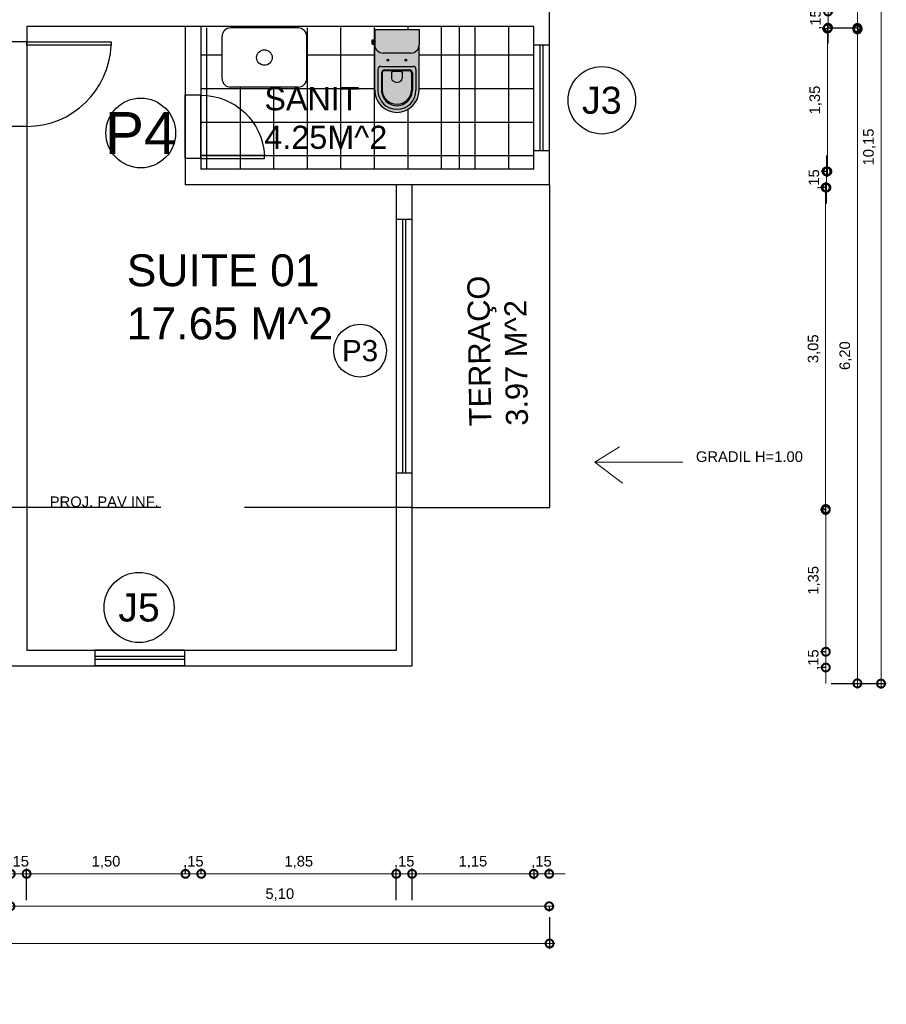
# Model space of a CAD drawing. Header units: metres. Extents: x 57.9 to 132.7, y 5.7 to 46.9.
# Tile 9 of 10: x 102.4 to 110.6, y 16.7 to 26.1. Entities that reach past the tile are written whole.
import ezdxf
from ezdxf.enums import TextEntityAlignment as Align

# ---------------------------------------------------------------- set-up
doc = ezdxf.new("R2010")
doc.units = ezdxf.units.M
doc.header["$LTSCALE"] = 0.25
doc.linetypes.add('HIDDEN', pattern=[9.525, 6.35, -3.175])
doc.layers.add('ARQ_0', color=7, linetype='Continuous', true_color=0xff7400, plot=False)
doc.layers.add('SIMB_0', color=7, linetype='Continuous', true_color=0xfcc187, plot=False)
for name, color, linetype in [('ARQ_ALV CT', 5, 'Continuous'), ('ARQ_DIV', 3, 'Continuous'), ('ARQ_MOB 01', 1, 'Continuous'), ('ARQ_PISO', 1, 'Continuous'), ('ARQ_PROJ INF 00', 190, 'HIDDEN'), ('ARQ_SAN 01', 1, 'Continuous'), ('ARQ_SAN 02', 2, 'Continuous'), ('ARQ_TXT 01', 1, 'Continuous'), ('ARQ_VIDRO CT', 91, 'Continuous'), ('ARQ_VISTA 025', 30, 'Continuous'), ('SIMB_02', 2, 'Continuous'), ('SIMB_PREENCHIMENTO', 253, 'Continuous'), ('SIMB_TXT', 1, 'Continuous')]:
    doc.layers.add(name, color=color, linetype=linetype)
doc.layers.add('ARQ_CINZA 04', color=253, linetype='Continuous', lineweight=9)
doc.layers.add('ARQ_CINZA 06', color=255, linetype='Continuous', lineweight=9)
doc.layers.add('ARQ_COTA_AZUL', color=5, linetype='Continuous', lineweight=20, true_color=0x0000ff)
doc.styles.add('Annot_2.0mm', font='arial.ttf', dxfattribs={"height": 2})
doc.styles.add('cota', font='arial.ttf')
doc.styles.add('SIMB', font='arial.ttf')
doc.dimstyles.new('Info 01 - annot', dxfattribs={"dimtxt": 2, "dimasz": 3, "dimexe": 1, "dimexo": 1, "dimgap": 1, "dimtad": 1, "dimzin": 4, "dimtxsty": 'cota', "dimblk": 'DOTSMALL', "dimcen": 2, "dimdle": 1, "dimclrd": 256, "dimclre": 256, "dimclrt": 1, "dimazin": 2, "dimtfac": 0.09, "dimtix": 1, "dimtmove": 2, "dimatfit": 2, "dimfxl": 5, "dimfxlon": 1, "dimtolj": 1, "dimtzin": 4, "dimlwd": -1, "dimarcsym": 1})

# ---------------------------------------------------------------- blocks, each defined once
blk = doc.blocks.new('VASO_BELL')
at = {"true_color": 0xffffff}
h = blk.add_hatch(color=7, dxfattribs=at)
h.dxf.hatch_style = 1
edge = h.paths.add_edge_path()
edge.add_line((0, 0), (0.37, 0))
edge.add_line((0.37, 0), (0.37, -0.126))
edge.add_line((0.37, -0.126), (0.37, -0.505))
edge.add_arc((0.185, -0.505), 0.185, 180, 360, ccw=False)
edge.add_line((0, -0.505), (0, -0.126))
edge.add_line((0, -0.126), (0, 0))
h = blk.add_hatch(color=7, dxfattribs=at)
h.dxf.hatch_style = 1
h.paths.add_polyline_path([(-0.0067, -0.0855), (-0.0217, -0.0855), (-0.0217, -0.1205), (-0.0067, -0.1205)])
h = blk.add_hatch(color=7, dxfattribs=at)
h.dxf.hatch_style = 1
h.paths.add_polyline_path([(0, -0.089), (-0.0067, -0.089), (-0.0067, -0.1171), (0, -0.1171)])
at = {"layer": 'ARQ_SAN 01'}
for p, q in [((0.0565, -0.3611), (0.0565, -0.505)), ((0.0625, -0.3611), (0.0625, -0.505)), ((0.0815, -0.3361), (0.2885, -0.3361)), ((0.0815, -0.3421), (0.2885, -0.3421)), ((0.141, -0.3532), (0.141, -0.4061)), ((0.229, -0.3532), (0.229, -0.4061)), ((0.3075, -0.3611), (0.3075, -0.505)), ((0.3135, -0.3611), (0.3135, -0.505))]:
    blk.add_line(p, q, dxfattribs=at)
for centre in [(0.11, -0.255), (0.26, -0.255)]:
    blk.add_circle(centre, 0.0075, dxfattribs=at)
for centre, radius, start, end in [((0.0815, -0.3611), 0.025, 90, 180), ((0.0815, -0.3611), 0.019, 90, 180), ((0.1911, -0.5922), 0.2442, 91.42642, 101.83306), ((0.168, -0.4061), 0.027, 180, 229.16778), ((0.1789, -0.5922), 0.2442, 78.16694, 88.57358), ((0.202, -0.4061), 0.027, 310.83222, 0), ((0.2885, -0.3611), 0.025, 0, 90), ((0.2885, -0.3611), 0.019, 0, 90), ((0.185, -0.3864), 0.053, 229.16778, 310.83222), ((0.185, -0.5055), 0.1285, 179.77728, 0.22272), ((0.185, -0.4994), 0.1226, 182.60055, 357.39945)]:
    blk.add_arc(centre, radius, start, end, dxfattribs=at)
at = {"layer": 'ARQ_SAN 02'}
for p, q in [((0, 0), (0, -0.126)), ((0, 0), (0.37, 0)), ((0.37, 0), (0.37, -0.126)), ((-0.0217, -0.0855), (-0.0065, -0.0855)), ((-0.0217, -0.1205), (-0.0217, -0.0855)), ((-0.0217, -0.1205), (-0.0067, -0.1205)), ((-0.0067, -0.1205), (-0.0067, -0.0855)), ((0, -0.089), (-0.0067, -0.089)), ((0, -0.1171), (-0.0067, -0.1171)), ((0, -0.505), (0, -0.126)), ((0.37, -0.505), (0.37, -0.126)), ((0.301, -0.195), (0.069, -0.195)), ((0.051, -0.3061), (0.319, -0.3061)), ((0.026, -0.3311), (0.026, -0.505)), ((0.344, -0.3311), (0.344, -0.505))]:
    blk.add_line(p, q, dxfattribs=at)
for centre, radius, start, end in [((0.069, -0.126), 0.069, 180, 270), ((0.301, -0.126), 0.069, 270, 0), ((0.051, -0.3311), 0.025, 90, 180), ((0.319, -0.3311), 0.025, 0, 90), ((0.185, -0.505), 0.185, 180, 0), ((0.185, -0.505), 0.159, 180, 0)]:
    blk.add_arc(centre, radius, start, end, dxfattribs=at)
blk = doc.blocks.new('PIA')
at = {"layer": 'ARQ_MOB 01'}
for p, q in [((-0.05, 0.25), (-0.3, 0.25)), ((-0.35, 0.2), (-0.35, -0.2)), ((0, 0.2), (0, -0.2)), ((-0.05, -0.25), (-0.3, -0.25))]:
    blk.add_line(p, q, dxfattribs=at)
blk.add_circle((-0.175, 0), 0.0461, dxfattribs=at)
for centre, start, end in [((-0.3, 0.2), 90, 180), ((-0.05, 0.2), 0, 90), ((-0.3, -0.2), 180, 270), ((-0.05, -0.2), 270, 0)]:
    blk.add_arc(centre, 0.05, start, end, dxfattribs=at)
blk = doc.blocks.new('p2')
at = {"layer": 'ARQ_ALV CT'}
for p, q in [((0, 0.8), (0.15, 0.8)), ((0, 0), (0.15, 0))]:
    blk.add_line(p, q, dxfattribs=at)
at = {"layer": 'ARQ_PISO'}
for p, q in [((0, 0), (0, 0.8)), ((0.15, 0), (0.15, 0.8))]:
    blk.add_line(p, q, dxfattribs=at)
blk.add_arc((0, -0.0006), 0.8006, 90, 177.81062, dxfattribs=at)
at = {"layer": 'ARQ_VISTA 025'}
blk.add_lwpolyline([(0, 0), (-0.8, 0), (-0.8, 0.03), (0, 0.03)], close=True, dxfattribs=at)
blk = doc.blocks.new('p2 invertida')
at = {"layer": 'ARQ_PISO', "xscale": -1}
blk.add_blockref('p2', (6.8006, 0.4387), dxfattribs=at)
blk = doc.blocks.new('porta 4')
at = {"layer": 'ARQ_ALV CT'}
for p, q in [((0, 0), (0, 0.6)), ((0, 0.6), (0.15, 0.6)), ((0, 0), (0.15, 0))]:
    blk.add_line(p, q, dxfattribs=at)
at = {"layer": 'ARQ_PISO'}
for p, q in [((0, 0), (0, 0.6)), ((0.15, 0), (0.15, 0.6))]:
    blk.add_line(p, q, dxfattribs=at)
blk.add_lwpolyline([(0, 0), (-0.6, 0), (-0.6, 0.03), (0, 0.03)], close=True, dxfattribs=at)
blk.add_arc((0, -0.0008), 0.6008, 90, 177.0624, dxfattribs=at)
blk = doc.blocks.new('COD_ESQ')
at = {"layer": 'SIMB_02'}
blk.add_circle((0, 0), 2.5, dxfattribs=at)
at = {"layer": 'SIMB_TXT', "style": 'SIMB'}
blk.add_attdef('CDESQ', text='', height=2, dxfattribs=at).set_placement((0, 0), align=Align.MIDDLE_CENTER)
blk = doc.blocks.new('*U17')
at = {"layer": 'SIMB_02'}
blk.add_circle((0, 0), 1.666, dxfattribs=at)
at = {"layer": 'SIMB_TXT', "style": 'SIMB'}
blk.add_attdef('CDESQ', text='', height=2, dxfattribs=at).set_placement((0, 0), align=Align.MIDDLE_CENTER)
blk = doc.blocks.new('_DotSmall')
at = {"color": 0, "linetype": 'ByBlock', "const_width": 0.5}
blk.add_lwpolyline([(-0.0625, 0, 1), (0.0625, 0, 1)], format="xyb", close=True, dxfattribs=at)
blk = doc.blocks.new('*D98')
at = {"layer": 'ARQ_COTA_AZUL', "linetype": 'Continuous', "transparency": 16777216}
for p, q in [((110.0203, 26.1285), (110.0203, 26.2785)), ((110.0203, 26.1285), (110.0203, 25.9751)), ((110.0203, 25.9751), (110.0203, 25.8251))]:
    blk.add_line(p, q, dxfattribs=at)
at = {"layer": 'ARQ_COTA_AZUL', "linetype": 'Continuous', "lineweight": -2, "transparency": 16777216}
for p, q in [((110.0203, 26.1285), (110.0703, 26.1285)), ((110.0203, 25.9751), (110.0703, 25.9751))]:
    blk.add_line(p, q, dxfattribs=at)
at = {"layer": 'ARQ_COTA_AZUL', "linetype": 'Continuous', "transparency": 16777216, "xscale": 0.15, "yscale": 0.15, "zscale": 0.15}
for p, rotation in [((110.0203, 26.1285), 270), ((110.0203, 25.9751), 90)]:
    blk.add_blockref('_DotSmall', p, dxfattribs=dict(at, rotation=rotation))
at = {"layer": 'ARQ_COTA_AZUL', "color": 1, "linetype": 'Continuous', "transparency": 16777216, "insert": (109.9102, 26.0518), "char_height": 0.1, "attachment_point": 5, "rotation": 90, "style": 'cota'}
blk.add_mtext('\\A1;,15', dxfattribs=at)
blk = doc.blocks.new('*D99')
at = {"layer": 'ARQ_COTA_AZUL', "linetype": 'Continuous', "transparency": 16777216}
blk.add_line((110.0138, 26.0157), (110.0138, 24.5657), dxfattribs=at)
at = {"layer": 'ARQ_COTA_AZUL', "linetype": 'Continuous', "lineweight": -2, "transparency": 16777216}
for p, q in [((110.0138, 25.9657), (109.9638, 25.9657)), ((110.0138, 24.6157), (109.9638, 24.6157))]:
    blk.add_line(p, q, dxfattribs=at)
at = {"layer": 'ARQ_COTA_AZUL', "linetype": 'Continuous', "transparency": 16777216, "xscale": 0.15, "yscale": 0.15, "zscale": 0.15}
for p, rotation in [((110.0138, 25.9657), 90), ((110.0138, 24.6157), 270)]:
    blk.add_blockref('_DotSmall', p, dxfattribs=dict(at, rotation=rotation))
at = {"layer": 'ARQ_COTA_AZUL', "color": 1, "linetype": 'Continuous', "transparency": 16777216, "insert": (109.9037, 25.2907), "char_height": 0.1, "attachment_point": 5, "rotation": 90, "style": 'cota'}
blk.add_mtext('\\A1;1,35', dxfattribs=at)
blk = doc.blocks.new('*D100')
at = {"layer": 'ARQ_COTA_AZUL', "linetype": 'Continuous', "transparency": 16777216}
for p, q in [((110.0054, 24.6157), (110.0054, 24.7657)), ((110.0054, 24.6157), (110.0054, 24.4631)), ((110.0054, 24.4631), (110.0054, 24.3131))]:
    blk.add_line(p, q, dxfattribs=at)
at = {"layer": 'ARQ_COTA_AZUL', "linetype": 'Continuous', "lineweight": -2, "transparency": 16777216}
for p, q in [((110.0054, 24.6157), (109.9554, 24.6157)), ((110.0054, 24.4631), (109.9554, 24.4631))]:
    blk.add_line(p, q, dxfattribs=at)
at = {"layer": 'ARQ_COTA_AZUL', "linetype": 'Continuous', "transparency": 16777216, "xscale": 0.15, "yscale": 0.15, "zscale": 0.15}
for p, rotation in [((110.0054, 24.6157), 270), ((110.0054, 24.4631), 90)]:
    blk.add_blockref('_DotSmall', p, dxfattribs=dict(at, rotation=rotation))
at = {"layer": 'ARQ_COTA_AZUL', "color": 1, "linetype": 'Continuous', "transparency": 16777216, "insert": (109.8953, 24.5394), "char_height": 0.1, "attachment_point": 5, "rotation": 90, "style": 'cota'}
blk.add_mtext('\\A1;,15', dxfattribs=at)
blk = doc.blocks.new('*D101')
at = {"layer": 'ARQ_COTA_AZUL', "linetype": 'Continuous', "transparency": 16777216}
blk.add_line((109.9977, 24.5131), (109.9977, 21.3631), dxfattribs=at)
at = {"layer": 'ARQ_COTA_AZUL', "linetype": 'Continuous', "lineweight": -2, "transparency": 16777216}
for p, q in [((109.9977, 24.4631), (109.9477, 24.4631)), ((109.9977, 21.4131), (109.9477, 21.4131))]:
    blk.add_line(p, q, dxfattribs=at)
at = {"layer": 'ARQ_COTA_AZUL', "linetype": 'Continuous', "transparency": 16777216, "xscale": 0.15, "yscale": 0.15, "zscale": 0.15}
for p, rotation in [((109.9977, 24.4631), 90), ((109.9977, 21.4131), 270)]:
    blk.add_blockref('_DotSmall', p, dxfattribs=dict(at, rotation=rotation))
at = {"layer": 'ARQ_COTA_AZUL', "color": 1, "linetype": 'Continuous', "transparency": 16777216, "insert": (109.8876, 22.9381), "char_height": 0.1, "attachment_point": 5, "rotation": 90, "style": 'cota'}
blk.add_mtext('\\A1;3,05', dxfattribs=at)
blk = doc.blocks.new('*D102')
at = {"layer": 'ARQ_COTA_AZUL', "linetype": 'Continuous', "lineweight": -2, "transparency": 16777216}
for p, q in [((109.9992, 21.4225), (109.9492, 21.4225)), ((109.9992, 20.0725), (109.9492, 20.0725))]:
    blk.add_line(p, q, dxfattribs=at)
at = {"layer": 'ARQ_COTA_AZUL', "linetype": 'Continuous', "transparency": 16777216}
blk.add_line((109.9992, 21.4725), (109.9992, 20.0225), dxfattribs=at)
at = {"layer": 'ARQ_COTA_AZUL', "linetype": 'Continuous', "transparency": 16777216, "xscale": 0.15, "yscale": 0.15, "zscale": 0.15}
for p, rotation in [((109.9992, 21.4225), 90), ((109.9992, 20.0725), 270)]:
    blk.add_blockref('_DotSmall', p, dxfattribs=dict(at, rotation=rotation))
at = {"layer": 'ARQ_COTA_AZUL', "color": 1, "linetype": 'Continuous', "transparency": 16777216, "insert": (109.8891, 20.7475), "char_height": 0.1, "attachment_point": 5, "rotation": 90, "style": 'cota'}
blk.add_mtext('\\A1;1,35', dxfattribs=at)
blk = doc.blocks.new('*D103')
at = {"layer": 'ARQ_COTA_AZUL', "linetype": 'Continuous', "transparency": 16777216}
for p, q in [((109.9992, 20.0725), (109.9992, 20.2225)), ((109.9992, 20.0725), (109.9992, 19.9232)), ((109.9992, 19.9232), (109.9992, 19.7732))]:
    blk.add_line(p, q, dxfattribs=at)
at = {"layer": 'ARQ_COTA_AZUL', "linetype": 'Continuous', "lineweight": -2, "transparency": 16777216}
for p, q in [((109.9992, 20.0725), (109.9492, 20.0725)), ((109.9992, 19.9232), (109.9492, 19.9232))]:
    blk.add_line(p, q, dxfattribs=at)
at = {"layer": 'ARQ_COTA_AZUL', "linetype": 'Continuous', "transparency": 16777216, "xscale": 0.15, "yscale": 0.15, "zscale": 0.15}
for p, rotation in [((109.9992, 20.0725), 270), ((109.9992, 19.9232), 90)]:
    blk.add_blockref('_DotSmall', p, dxfattribs=dict(at, rotation=rotation))
at = {"layer": 'ARQ_COTA_AZUL', "color": 1, "linetype": 'Continuous', "transparency": 16777216, "insert": (109.8891, 19.9979), "char_height": 0.1, "attachment_point": 5, "rotation": 90, "style": 'cota'}
blk.add_mtext('\\A1;,15', dxfattribs=at)
blk = doc.blocks.new('*D105')
at = {"layer": 'ARQ_COTA_AZUL', "linetype": 'Continuous', "transparency": 16777216}
blk.add_line((110.2978, 19.7232), (110.2978, 26.0232), dxfattribs=at)
at = {"layer": 'ARQ_COTA_AZUL', "linetype": 'Continuous', "lineweight": -2, "transparency": 16777216}
for p, q in [((110.0492, 25.9732), (110.3478, 25.9732)), ((110.0492, 19.7732), (110.3478, 19.7732))]:
    blk.add_line(p, q, dxfattribs=at)
at = {"layer": 'ARQ_COTA_AZUL', "linetype": 'Continuous', "transparency": 16777216, "xscale": 0.15, "yscale": 0.15, "zscale": 0.15}
for p, rotation in [((110.2978, 25.9732), 90), ((110.2978, 19.7732), 270)]:
    blk.add_blockref('_DotSmall', p, dxfattribs=dict(at, rotation=rotation))
at = {"layer": 'ARQ_COTA_AZUL', "color": 1, "linetype": 'Continuous', "transparency": 16777216, "insert": (110.1877, 22.8732), "char_height": 0.1, "attachment_point": 5, "rotation": 90, "style": 'cota'}
blk.add_mtext('\\A1;6,20', dxfattribs=at)
blk = doc.blocks.new('*D106')
at = {"layer": 'ARQ_COTA_AZUL', "linetype": 'Continuous', "transparency": 16777216}
blk.add_line((110.2979, 25.9088), (110.2979, 29.9588), dxfattribs=at)
at = {"layer": 'ARQ_COTA_AZUL', "linetype": 'Continuous', "lineweight": -2, "transparency": 16777216}
for p, q in [((110.2979, 29.9088), (110.3479, 29.9088)), ((110.2979, 25.9588), (110.3479, 25.9588))]:
    blk.add_line(p, q, dxfattribs=at)
at = {"layer": 'ARQ_COTA_AZUL', "linetype": 'Continuous', "transparency": 16777216, "xscale": 0.15, "yscale": 0.15, "zscale": 0.15}
for p, rotation in [((110.2979, 29.9088), 90), ((110.2979, 25.9588), 270)]:
    blk.add_blockref('_DotSmall', p, dxfattribs=dict(at, rotation=rotation))
at = {"layer": 'ARQ_COTA_AZUL', "color": 1, "linetype": 'Continuous', "transparency": 16777216, "insert": (110.1878, 27.9338), "char_height": 0.1, "attachment_point": 5, "rotation": 90, "style": 'cota'}
blk.add_mtext('\\A1;3,95', dxfattribs=at)
blk = doc.blocks.new('*D107')
at = {"layer": 'ARQ_COTA_AZUL', "linetype": 'Continuous', "lineweight": -2, "transparency": 16777216}
for p, q in [((110.3478, 29.9212), (110.572, 29.9212)), ((110.3478, 19.7712), (110.572, 19.7712))]:
    blk.add_line(p, q, dxfattribs=at)
at = {"layer": 'ARQ_COTA_AZUL', "linetype": 'Continuous', "transparency": 16777216}
blk.add_line((110.522, 19.7212), (110.522, 29.9712), dxfattribs=at)
at = {"layer": 'ARQ_COTA_AZUL', "linetype": 'Continuous', "transparency": 16777216, "xscale": 0.15, "yscale": 0.15, "zscale": 0.15}
for p, rotation in [((110.522, 29.9212), 90), ((110.522, 19.7712), 270)]:
    blk.add_blockref('_DotSmall', p, dxfattribs=dict(at, rotation=rotation))
at = {"layer": 'ARQ_COTA_AZUL', "color": 1, "linetype": 'Continuous', "transparency": 16777216, "insert": (110.4119, 24.8462), "char_height": 0.1, "attachment_point": 5, "rotation": 90, "style": 'cota'}
blk.add_mtext('\\A1;10,15', dxfattribs=at)
blk = doc.blocks.new('*D113')
at = {"layer": 'ARQ_COTA_AZUL', "linetype": 'Continuous', "lineweight": -2, "transparency": 16777216}
for p, q in [((102.2841, 17.9715), (102.2841, 18.0215)), ((102.4336, 17.7215), (102.4336, 18.0215))]:
    blk.add_line(p, q, dxfattribs=at)
at = {"layer": 'ARQ_COTA_AZUL', "linetype": 'Continuous', "transparency": 16777216}
for p, q in [((102.2841, 17.9715), (102.1341, 17.9715)), ((102.2841, 17.9715), (102.4336, 17.9715)), ((102.4336, 17.9715), (102.5836, 17.9715))]:
    blk.add_line(p, q, dxfattribs=at)
at = {"layer": 'ARQ_COTA_AZUL', "linetype": 'Continuous', "transparency": 16777216, "xscale": 0.15, "yscale": 0.15, "zscale": 0.15}
blk.add_blockref('_DotSmall', (102.2841, 17.9715), dxfattribs=at)
at = {"layer": 'ARQ_COTA_AZUL', "linetype": 'Continuous', "transparency": 16777216, "xscale": 0.15, "yscale": 0.15, "zscale": 0.15, "rotation": 180}
blk.add_blockref('_DotSmall', (102.4336, 17.9715), dxfattribs=at)
at = {"layer": 'ARQ_COTA_AZUL', "color": 1, "linetype": 'Continuous', "transparency": 16777216, "insert": (102.3589, 18.0816), "char_height": 0.1, "attachment_point": 5, "style": 'cota'}
blk.add_mtext('\\A1;,15', dxfattribs=at)
blk = doc.blocks.new('*D114')
at = {"layer": 'ARQ_COTA_AZUL', "linetype": 'Continuous', "lineweight": -2, "transparency": 16777216}
for p, q in [((102.4336, 17.7215), (102.4336, 18.0215)), ((103.9375, 17.9715), (103.9375, 18.0215))]:
    blk.add_line(p, q, dxfattribs=at)
at = {"layer": 'ARQ_COTA_AZUL', "linetype": 'Continuous', "transparency": 16777216}
blk.add_line((102.3836, 17.9715), (103.9875, 17.9715), dxfattribs=at)
at = {"layer": 'ARQ_COTA_AZUL', "linetype": 'Continuous', "transparency": 16777216, "xscale": 0.15, "yscale": 0.15, "zscale": 0.15, "rotation": 180}
blk.add_blockref('_DotSmall', (102.4336, 17.9715), dxfattribs=at)
at = {"layer": 'ARQ_COTA_AZUL', "linetype": 'Continuous', "transparency": 16777216, "xscale": 0.15, "yscale": 0.15, "zscale": 0.15}
blk.add_blockref('_DotSmall', (103.9375, 17.9715), dxfattribs=at)
at = {"layer": 'ARQ_COTA_AZUL', "color": 1, "linetype": 'Continuous', "transparency": 16777216, "insert": (103.1856, 18.0816), "char_height": 0.1, "attachment_point": 5, "style": 'cota'}
blk.add_mtext('\\A1;1,50', dxfattribs=at)
blk = doc.blocks.new('*D115')
at = {"layer": 'ARQ_COTA_AZUL', "linetype": 'Continuous', "lineweight": -2, "transparency": 16777216}
for p, q in [((103.9375, 17.9715), (103.9375, 18.0215)), ((104.0869, 17.9715), (104.0869, 18.0215))]:
    blk.add_line(p, q, dxfattribs=at)
at = {"layer": 'ARQ_COTA_AZUL', "linetype": 'Continuous', "transparency": 16777216}
for p, q in [((103.9375, 17.9715), (103.7875, 17.9715)), ((103.9375, 17.9715), (104.0869, 17.9715)), ((104.0869, 17.9715), (104.2369, 17.9715))]:
    blk.add_line(p, q, dxfattribs=at)
at = {"layer": 'ARQ_COTA_AZUL', "linetype": 'Continuous', "transparency": 16777216, "xscale": 0.15, "yscale": 0.15, "zscale": 0.15}
blk.add_blockref('_DotSmall', (103.9375, 17.9715), dxfattribs=at)
at = {"layer": 'ARQ_COTA_AZUL', "linetype": 'Continuous', "transparency": 16777216, "xscale": 0.15, "yscale": 0.15, "zscale": 0.15, "rotation": 180}
blk.add_blockref('_DotSmall', (104.0869, 17.9715), dxfattribs=at)
at = {"layer": 'ARQ_COTA_AZUL', "color": 1, "linetype": 'Continuous', "transparency": 16777216, "insert": (104.0122, 18.0816), "char_height": 0.1, "attachment_point": 5, "style": 'cota'}
blk.add_mtext('\\A1;,15', dxfattribs=at)
blk = doc.blocks.new('*D116')
at = {"layer": 'ARQ_COTA_AZUL', "linetype": 'Continuous', "lineweight": -2, "transparency": 16777216}
for p, q in [((104.0869, 17.9715), (104.0869, 18.0215)), ((105.9334, 17.7215), (105.9334, 18.0215))]:
    blk.add_line(p, q, dxfattribs=at)
at = {"layer": 'ARQ_COTA_AZUL', "linetype": 'Continuous', "transparency": 16777216}
blk.add_line((104.0369, 17.9715), (105.9834, 17.9715), dxfattribs=at)
at = {"layer": 'ARQ_COTA_AZUL', "linetype": 'Continuous', "transparency": 16777216, "xscale": 0.15, "yscale": 0.15, "zscale": 0.15, "rotation": 180}
blk.add_blockref('_DotSmall', (104.0869, 17.9715), dxfattribs=at)
at = {"layer": 'ARQ_COTA_AZUL', "linetype": 'Continuous', "transparency": 16777216, "xscale": 0.15, "yscale": 0.15, "zscale": 0.15}
blk.add_blockref('_DotSmall', (105.9334, 17.9715), dxfattribs=at)
at = {"layer": 'ARQ_COTA_AZUL', "color": 1, "linetype": 'Continuous', "transparency": 16777216, "insert": (105.0101, 18.0816), "char_height": 0.1, "attachment_point": 5, "style": 'cota'}
blk.add_mtext('\\A1;1,85', dxfattribs=at)
blk = doc.blocks.new('*D117')
at = {"layer": 'ARQ_COTA_AZUL', "linetype": 'Continuous', "lineweight": -2, "transparency": 16777216}
for p, q in [((105.9334, 17.7215), (105.9334, 18.0215)), ((106.0828, 17.7215), (106.0828, 18.0215))]:
    blk.add_line(p, q, dxfattribs=at)
at = {"layer": 'ARQ_COTA_AZUL', "linetype": 'Continuous', "transparency": 16777216}
for p, q in [((105.9334, 17.9715), (105.7834, 17.9715)), ((105.9334, 17.9715), (106.0828, 17.9715)), ((106.0828, 17.9715), (106.2328, 17.9715))]:
    blk.add_line(p, q, dxfattribs=at)
at = {"layer": 'ARQ_COTA_AZUL', "linetype": 'Continuous', "transparency": 16777216, "xscale": 0.15, "yscale": 0.15, "zscale": 0.15}
blk.add_blockref('_DotSmall', (105.9334, 17.9715), dxfattribs=at)
at = {"layer": 'ARQ_COTA_AZUL', "linetype": 'Continuous', "transparency": 16777216, "xscale": 0.15, "yscale": 0.15, "zscale": 0.15, "rotation": 180}
blk.add_blockref('_DotSmall', (106.0828, 17.9715), dxfattribs=at)
at = {"layer": 'ARQ_COTA_AZUL', "color": 1, "linetype": 'Continuous', "transparency": 16777216, "insert": (106.0081, 18.0816), "char_height": 0.1, "attachment_point": 5, "style": 'cota'}
blk.add_mtext('\\A1;,15', dxfattribs=at)
blk = doc.blocks.new('*D118')
at = {"layer": 'ARQ_COTA_AZUL', "linetype": 'Continuous', "lineweight": -2, "transparency": 16777216}
for p, q in [((106.0828, 17.7215), (106.0828, 18.0215)), ((107.2343, 18.0073), (107.2343, 17.9215))]:
    blk.add_line(p, q, dxfattribs=at)
at = {"layer": 'ARQ_COTA_AZUL', "linetype": 'Continuous', "transparency": 16777216}
blk.add_line((106.0328, 17.9715), (107.2843, 17.9715), dxfattribs=at)
at = {"layer": 'ARQ_COTA_AZUL', "linetype": 'Continuous', "transparency": 16777216, "xscale": 0.15, "yscale": 0.15, "zscale": 0.15, "rotation": 180}
blk.add_blockref('_DotSmall', (106.0828, 17.9715), dxfattribs=at)
at = {"layer": 'ARQ_COTA_AZUL', "linetype": 'Continuous', "transparency": 16777216, "xscale": 0.15, "yscale": 0.15, "zscale": 0.15}
blk.add_blockref('_DotSmall', (107.2343, 17.9715), dxfattribs=at)
at = {"layer": 'ARQ_COTA_AZUL', "color": 1, "linetype": 'Continuous', "transparency": 16777216, "insert": (106.6585, 18.0816), "char_height": 0.1, "attachment_point": 5, "style": 'cota'}
blk.add_mtext('\\A1;1,15', dxfattribs=at)
blk = doc.blocks.new('*D119')
at = {"layer": 'ARQ_COTA_AZUL', "linetype": 'Continuous', "lineweight": -2, "transparency": 16777216}
for p, q in [((107.2343, 18.0073), (107.2343, 17.9215)), ((107.3809, 17.9715), (107.3809, 18.0215))]:
    blk.add_line(p, q, dxfattribs=at)
at = {"layer": 'ARQ_COTA_AZUL', "linetype": 'Continuous', "transparency": 16777216}
for p, q in [((107.2343, 17.9715), (107.0843, 17.9715)), ((107.2343, 17.9715), (107.3809, 17.9715)), ((107.3809, 17.9715), (107.5309, 17.9715))]:
    blk.add_line(p, q, dxfattribs=at)
at = {"layer": 'ARQ_COTA_AZUL', "linetype": 'Continuous', "transparency": 16777216, "xscale": 0.15, "yscale": 0.15, "zscale": 0.15}
blk.add_blockref('_DotSmall', (107.2343, 17.9715), dxfattribs=at)
at = {"layer": 'ARQ_COTA_AZUL', "linetype": 'Continuous', "transparency": 16777216, "xscale": 0.15, "yscale": 0.15, "zscale": 0.15, "rotation": 180}
blk.add_blockref('_DotSmall', (107.3809, 17.9715), dxfattribs=at)
at = {"layer": 'ARQ_COTA_AZUL', "color": 1, "linetype": 'Continuous', "transparency": 16777216, "insert": (107.3076, 18.0816), "char_height": 0.1, "attachment_point": 5, "style": 'cota'}
blk.add_mtext('\\A1;,15', dxfattribs=at)
blk = doc.blocks.new('*D123')
at = {"layer": 'ARQ_COTA_AZUL', "linetype": 'Continuous', "transparency": 16777216}
blk.add_line((102.2304, 17.6647), (107.4304, 17.6647), dxfattribs=at)
at = {"layer": 'ARQ_COTA_AZUL', "linetype": 'Continuous', "lineweight": -2, "transparency": 16777216}
for p, q in [((102.2804, 17.6647), (102.2804, 17.6147)), ((107.3804, 17.6647), (107.3804, 17.6147))]:
    blk.add_line(p, q, dxfattribs=at)
at = {"layer": 'ARQ_COTA_AZUL', "linetype": 'Continuous', "transparency": 16777216, "xscale": 0.15, "yscale": 0.15, "zscale": 0.15, "rotation": 180}
blk.add_blockref('_DotSmall', (102.2804, 17.6647), dxfattribs=at)
at = {"layer": 'ARQ_COTA_AZUL', "linetype": 'Continuous', "transparency": 16777216, "xscale": 0.15, "yscale": 0.15, "zscale": 0.15}
blk.add_blockref('_DotSmall', (107.3804, 17.6647), dxfattribs=at)
at = {"layer": 'ARQ_COTA_AZUL', "color": 1, "linetype": 'Continuous', "transparency": 16777216, "insert": (104.8304, 17.7748), "char_height": 0.1, "attachment_point": 5, "style": 'cota'}
blk.add_mtext('\\A1;5,10', dxfattribs=at)
blk = doc.blocks.new('*D124')
at = {"layer": 'ARQ_COTA_AZUL', "linetype": 'Continuous', "lineweight": -2, "transparency": 16777216}
for p, q in [((93.2842, 17.5625), (93.2842, 17.2625)), ((107.3842, 17.5625), (107.3842, 17.2625))]:
    blk.add_line(p, q, dxfattribs=at)
at = {"layer": 'ARQ_COTA_AZUL', "linetype": 'Continuous', "transparency": 16777216}
blk.add_line((93.2342, 17.3125), (107.4342, 17.3125), dxfattribs=at)
at = {"layer": 'ARQ_COTA_AZUL', "linetype": 'Continuous', "transparency": 16777216, "xscale": 0.15, "yscale": 0.15, "zscale": 0.15, "rotation": 180}
blk.add_blockref('_DotSmall', (93.2842, 17.3125), dxfattribs=at)
at = {"layer": 'ARQ_COTA_AZUL', "linetype": 'Continuous', "transparency": 16777216, "xscale": 0.15, "yscale": 0.15, "zscale": 0.15}
blk.add_blockref('_DotSmall', (107.3842, 17.3125), dxfattribs=at)
at = {"layer": 'ARQ_COTA_AZUL', "color": 1, "linetype": 'Continuous', "transparency": 16777216, "insert": (100.3342, 17.4226), "char_height": 0.1, "attachment_point": 5, "style": 'cota'}
blk.add_mtext('\\A1;14,10', dxfattribs=at)

msp = doc.modelspace()

# ---------------------------------------------------------------- hatches: boundary and pattern name
at = {"layer": 'SIMB_PREENCHIMENTO'}
h = msp.add_hatch(dxfattribs=at)
h.set_pattern_fill('NET', color=256, scale=0.1)
h.set_pattern_definition([(0, (33.33687, 0), (0, 0.3175), []), (90, (33.33687, 0), (-0.3175, 2e-17), [])])
h.paths.add_polyline_path([(98.1342, 27.3378), (100.5342, 27.3378), (100.5342, 28.7378), (98.1342, 28.7378)])
h.paths.add_polyline_path([(99.1406, 28.1489), (99.1406, 28.5965), (99.1154, 28.5965), (99.1154, 28.6372), (99.1406, 28.6372), (99.1406, 28.7368), (99.5714, 28.7368), (99.5714, 28.5901), (99.5714, 28.1489, -1)], flags=16)
h.paths.add_polyline_path([(99.1709, 28.1489), (99.1709, 28.3514, -0.414214), (99.2, 28.3805), (99.512, 28.3805, -0.414214), (99.5411, 28.3514), (99.5411, 28.1489, -1)], flags=0)
h.paths.add_polyline_path([(99.3048, 28.3256), (99.3048, 28.264, 0.217888), (99.3157, 28.2402, 0.372217), (99.3963, 28.2402, 0.217888), (99.4072, 28.264), (99.4072, 28.3256, 0.045439), (99.356, 28.3316, 0.045439)], flags=0)
h.paths.add_polyline_path([(99.4986, 28.1618), (99.4986, 28.3164, 0.414214), (99.4765, 28.3386), (99.2361, 28.3386, 0.422727), (99.2134, 28.3164), (99.2134, 28.1613, 1.044499)], flags=0)
h.paths.add_polyline_path([(100.6842, 27.3378), (102.2842, 27.3378), (102.2842, 29.9378), (101.7419, 29.9366, -0.414214), (101.8227, 29.8559), (101.8227, 29.4522, -0.414214), (101.7419, 29.3715), (101.096, 29.3715, -0.414214), (101.0153, 29.4522), (101.0153, 29.8559, -0.414214), (101.096, 29.9366), (100.6842, 29.9378), (100.6842, 28.728), (100.7878, 28.729), (101.2029, 28.7327, -1), (101.2066, 28.3275), (100.7854, 28.3236), (100.7856, 28.2999), (100.7473, 28.2996), (100.7471, 28.3233), (100.6842, 28.3227)])
h.paths.add_polyline_path([(107.2342, 25.9878), (105.0049, 25.9731, -0.414214), (105.0849, 25.8931), (105.0849, 25.4929, -0.414214), (105.0049, 25.4129), (104.3646, 25.4129, -0.414214), (104.2846, 25.4929), (104.2846, 25.8931, -0.414214), (104.3646, 25.9731), (104.0842, 25.9752), (104.0842, 24.6378), (107.2342, 24.6378)])
h.paths.add_polyline_path([(105.7293, 25.957), (106.1492, 25.957), (106.1492, 25.814), (106.1492, 25.3839, -1), (105.7293, 25.3839), (105.7293, 25.8202), (105.7047, 25.8202), (105.7047, 25.8599), (105.7293, 25.8599)], flags=16)
h.paths.add_polyline_path([(105.7588, 25.3839), (105.7588, 25.5813, -0.414214), (105.7872, 25.6096), (106.0913, 25.6096, -0.414214), (106.1197, 25.5813), (106.1197, 25.3839, -1)], flags=0)
h.paths.add_polyline_path([(105.8893, 25.5562), (105.8893, 25.4961, 0.217888), (105.8999, 25.4729, 0.372217), (105.9786, 25.4729, 0.217888), (105.9892, 25.4961), (105.9892, 25.5562, 0.045439), (105.9393, 25.562, 0.045439)], flags=0)
h.paths.add_polyline_path([(106.0567, 25.5756), (105.8218, 25.5756), (105.8218, 25.5688), (106.0567, 25.5688, -0.414214), (106.0783, 25.5472), (106.0851, 25.5472, 0.414214)], flags=0)
h.paths.add_polyline_path([(94.6342, 25.3878), (94.6342, 28.8878), (93.2842, 28.8878), (93.2842, 25.3878)])

# ---------------------------------------------------------------- linework, layer by layer
at = {"layer": 'ARQ_0', "linetype": 'Continuous'}
msp.add_line((106.5327, 24.6378), (106.532, 25.9878), dxfattribs=at)
at = {"layer": 'ARQ_ALV CT'}
for p, q in [((107.3842, 24.4878), (107.3842, 26.1378)), ((107.2342, 25.9878), (102.4342, 25.9878)), ((102.4342, 25.9878), (102.4342, 20.0878)), ((103.9342, 25.9878), (103.9342, 24.4878)), ((104.0842, 25.9878), (104.0842, 24.6378)), ((107.2342, 24.6378), (107.2342, 25.9878)), ((107.2342, 24.6378), (104.0842, 24.6378)), ((107.3842, 24.4878), (103.9342, 24.4878)), ((105.9342, 20.0878), (105.9342, 24.4878)), ((106.0842, 19.9378), (106.0842, 24.4878)), ((106.0842, 22.8986), (106.0842, 24.4878)), ((102.4342, 21.4378), (102.4342, 20.0878)), ((102.4342, 20.0878), (105.9342, 20.0878)), ((102.2842, 19.9378), (106.0836, 19.9378))]:
    msp.add_line(p, q, dxfattribs=at)
at = {"layer": 'ARQ_CINZA 06', "linetype": 'Continuous'}
for p, q in [((107.812, 21.8645), (108.0461, 22.0116)), ((108.6452, 21.8645), (107.812, 21.8645)), ((107.812, 21.8645), (108.0737, 21.6676))]:
    msp.add_line(p, q, dxfattribs=at)
at = {"layer": 'ARQ_PISO'}
for p, q in [((107.2342, 24.8128), (107.2342, 25.8128)), ((107.2342, 25.8128), (107.3842, 25.8128)), ((107.3842, 24.8128), (107.3842, 25.8128)), ((107.2342, 24.8128), (107.3842, 24.8128)), ((107.3842, 24.4878), (107.3842, 21.4378)), ((105.9342, 21.7651), (105.9342, 24.1651)), ((105.9342, 24.1651), (106.0842, 24.1651)), ((106.0842, 21.7651), (106.0842, 24.1651)), ((105.9342, 21.7651), (106.0842, 21.7651)), ((106.0842, 21.4378), (107.3842, 21.4378)), ((103.9292, 20.0878), (103.0792, 20.0878)), ((103.0792, 20.0878), (103.0792, 19.9378)), ((103.9292, 20.0878), (103.9292, 19.9378)), ((103.9292, 19.9378), (103.0792, 19.9378))]:
    msp.add_line(p, q, dxfattribs=at)
at = {"layer": 'ARQ_PROJ INF 00', "linetype": 'HIDDEN'}
msp.add_line((106.0842, 21.4378), (102.2842, 21.4378), dxfattribs=at)
at = {"layer": 'ARQ_VIDRO CT'}
for p, q in [((107.2942, 24.8128), (107.2942, 25.8128)), ((107.3242, 24.8128), (107.3242, 25.8128)), ((103.9292, 20.0278), (103.0792, 20.0278)), ((103.9292, 19.9978), (103.0792, 19.9978))]:
    msp.add_line(p, q, dxfattribs=at)
at = {"layer": 'SIMB_0'}
for p, q in [((105.9942, 21.7651), (105.9942, 24.1651)), ((106.0242, 21.7651), (106.0242, 24.1651))]:
    msp.add_line(p, q, dxfattribs=at)

# ---------------------------------------------------------------- block references
at = {"layer": 'ARQ_CINZA 04', "linetype": 'Continuous'}
for p, xscale, yscale, zscale, values in [((107.879, 25.2885), 0.1275718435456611, 0.1275718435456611, 0.1275718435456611, {'CDESQ': 'J3'}), ((103.4981, 20.4911), 0.132637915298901, 0.132637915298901, 0.132637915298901, {'CDESQ': 'J5'})]:
    msp.add_blockref('COD_ESQ', p, dxfattribs=dict(at, xscale=xscale, yscale=yscale, zscale=zscale)).add_auto_attribs(values)
at = {"layer": 'ARQ_DIV', "xscale": 1.600666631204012, "yscale": 1.600666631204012, "zscale": 1.600666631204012, "rotation": 270}
msp.add_blockref('PIA', (104.6847, 25.4129), dxfattribs=at)
at = {"layer": 'ARQ_DIV', "xscale": 1.134862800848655, "yscale": 1.134862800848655, "zscale": 1.134862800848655}
msp.add_blockref('VASO_BELL', (105.7293, 25.957), dxfattribs=at)
at = {"layer": 'ARQ_PISO', "xscale": -1, "rotation": 180}
msp.add_blockref('p2 invertida', (95.6336, 26.2801), dxfattribs=at)
at = {"layer": 'ARQ_PISO', "xscale": -1}
msp.add_blockref('porta 4', (104.0842, 24.737), dxfattribs=at)
at = {"layer": 'ARQ_PISO'}
for name, p, xscale, yscale, zscale, values in [('*U17', (103.5144, 24.9794), 0.1980947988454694, 0.1980947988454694, 0.1980947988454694, {'CDESQ': 'P4'}), ('COD_ESQ', (105.5906, 22.9204), 0.1, 0.1, 0.1, {'CDESQ': 'P3'})]:
    msp.add_blockref(name, p, dxfattribs=dict(at, xscale=xscale, yscale=yscale, zscale=zscale)).add_auto_attribs(values)

# ---------------------------------------------------------------- texts
at = {"layer": 'ARQ_TXT 01', "linetype": 'HIDDEN', "attachment_point": 1, "style": 'Annot_2.0mm'}
for s, insert, char_height, width in [('SANIT\\P4.25M^ 2', (104.6847, 25.4129), 0.21888, 3.097081), ('SUITE 01\\P17.65 M^ 2', (103.3811, 23.8314), 0.3016, 2.977183), ('PROJ. PAV INF.', (102.6527, 21.5413), 0.1, 1.008375)]:
    msp.add_mtext(s, dxfattribs=dict(at, insert=insert, char_height=char_height, width=width))
at = {"layer": 'ARQ_TXT 01', "linetype": 'Continuous', "insert": (106.6241, 22.2041), "char_height": 0.20851, "width": 1.190607, "attachment_point": 1, "rotation": 90.77876, "style": 'Annot_2.0mm'}
msp.add_mtext('TERRAÇO\\P3.97 M^ 2', dxfattribs=at)
at = {"layer": 'ARQ_TXT 01', "linetype": 'Continuous', "insert": (108.7694, 21.9679), "char_height": 0.1, "width": 1.166047, "attachment_point": 1, "style": 'Annot_2.0mm'}
msp.add_mtext('GRADIL H=1.00 ', dxfattribs=at)

# ---------------------------------------------------------------- dimensions: what is measured, and where the dimension line sits
at = {"layer": 'ARQ_COTA_AZUL', "linetype": 'Continuous'}
for base, p1, p2, picture, middle in [((110.2979, 29.9088), (110.2978, 25.9588), (110.2978, 29.9088), '*D106', (110.1878, 27.9338)), ((110.522, 29.9212), (110.2978, 19.7712), (110.2978, 29.9212), '*D107', (110.4119, 24.8462)), ((110.0203, 25.9751), (110.0191, 26.1285), (110.0191, 25.9751), '*D98', (109.9102, 26.0518)), ((110.0138, 24.6157), (110.0203, 25.9657), (110.0203, 24.6157), '*D99', (109.9037, 25.2907)), ((110.2978, 25.9732), (109.9992, 19.7732), (109.9992, 25.9732), '*D105', (110.1877, 22.8732)), ((110.0054, 24.4631), (110.0138, 24.6157), (110.0138, 24.4631), '*D100', (109.8953, 24.5394)), ((109.9977, 21.4131), (110.0054, 24.4631), (110.0054, 21.4131), '*D101', (109.8876, 22.9381)), ((109.9992, 20.0725), (110.0071, 21.4225), (110.0071, 20.0725), '*D102', (109.8891, 20.7475)), ((109.9992, 19.9232), (110.0071, 20.0725), (109.9992, 19.9232), '*D103', (109.8891, 19.9979))]:
    dim = msp.add_linear_dim(base=base, p1=p1, p2=p2, angle=90, dimstyle='Info 01 - annot', dxfattribs=at)
    dim.commit()
    dim.dimension.update_dxf_attribs({"geometry": picture, "text_midpoint": middle})
for base, p1, p2, picture, middle in [((102.4336, 17.9715), (102.2841, 17.9517), (102.4336, 16.7375), '*D113', (102.3589, 18.0816)), ((103.9375, 17.9715), (102.4336, 16.7375), (103.9375, 17.9381), '*D114', (103.1856, 18.0816)), ((104.0869, 17.9715), (103.9375, 17.9381), (104.0869, 17.9622), '*D115', (104.0122, 18.0816)), ((105.9334, 17.9715), (104.0869, 17.9622), (105.9334, 17.335), '*D116', (105.0101, 18.0816)), ((106.0828, 17.9715), (105.9334, 17.335), (106.0828, 17.3529), '*D117', (106.0081, 18.0816)), ((107.2343, 17.9715), (106.0828, 17.3529), (107.2343, 18.0573), '*D118', (106.6585, 18.0816)), ((107.3809, 17.9715), (107.2343, 18.0573), (107.3809, 17.9715), '*D119', (107.3076, 18.0816)), ((107.3804, 17.6647), (102.2804, 17.6666), (107.3804, 17.6666), '*D123', (104.8304, 17.7748)), ((107.3842, 17.3125), (93.2842, 17.661), (107.3842, 17.661), '*D124', (100.3342, 17.4226))]:
    dim = msp.add_linear_dim(base=base, p1=p1, p2=p2, dimstyle='Info 01 - annot', dxfattribs=at)
    dim.commit()
    dim.dimension.update_dxf_attribs({"geometry": picture, "text_midpoint": middle})

doc.saveas('drawing.dxf')
